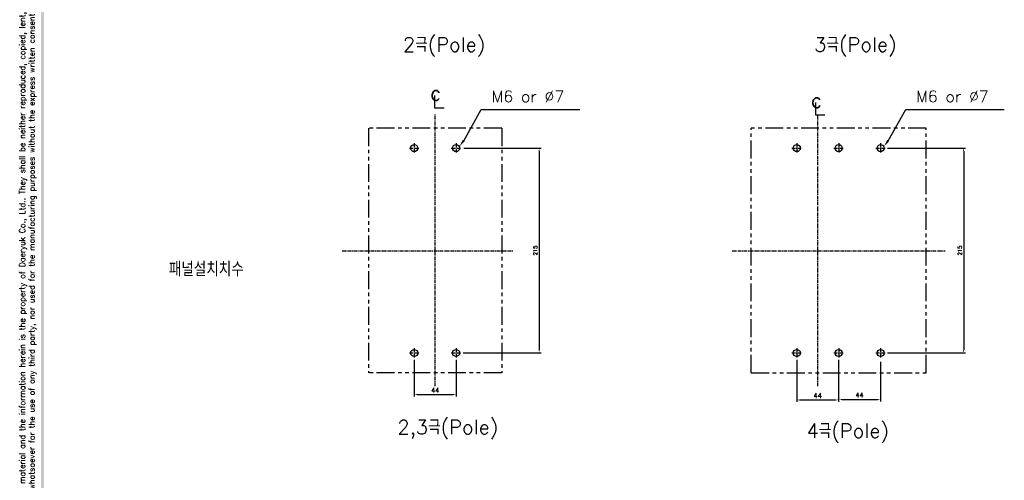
# Model space of a CAD drawing. Extents: x -2108 to 2710, y -907 to 1817.
# Tile 2 of 23: x -2105 to -1072, y 667 to 1150. Entities that reach past the tile are written whole.
import ezdxf

# ---------------------------------------------------------------- set-up
doc = ezdxf.new("R2010")
doc.units = 0
doc.header["$LTSCALE"] = 3
doc.header["$MEASUREMENT"] = 0
doc.linetypes.add('CENTER', pattern=[2, 1.25, -0.25, 0.25, -0.25])
doc.linetypes.add('PHANTOM2', pattern=[1.25, 0.625, -0.125, 0.125, -0.125, 0.125, -0.125])
doc.layers.get('0').update_dxf_attribs({"linetype": 'CONTINUOUS'})
doc.layers.get('Defpoints').update_dxf_attribs({"linetype": 'CONTINUOUS'})
for name, color, linetype in [('cen', 1, 'CENTER'), ('CENTER', 1, 'CENTER'), ('di', 3, 'CONTINUOUS'), ('dwg', 7, 'CONTINUOUS'), ('NOTE', 4, 'CONTINUOUS')]:
    doc.layers.add(name, color=color, linetype=linetype)
doc.styles.add('K25', font='TXT', dxfattribs={"width": 0.9, "height": 2.5, "bigfont": 'TBHAN'})
doc.styles.add('KIM', font='ROMANS.shx', dxfattribs={"height": 5, "bigfont": 'GSG1.shx'})
doc.styles.get("Standard").update_dxf_attribs({"font": 'romans.shx', "height": 4, "bigfont": 'ghs.shx'})
doc.dimstyles.get("Standard").update_dxf_attribs({"dimtxt": 0.18, "dimasz": 0.18, "dimexe": 0.18, "dimexo": 0.0625, "dimgap": 0.09, "dimtad": 0, "dimtih": 1, "dimtoh": 1, "dimdec": 4, "dimzin": 0, "dimdsep": 46, "dimtxsty": 'Standard', "dimcen": 0.09, "dimadec": 0, "dimazin": 0, "dimtfac": 1, "dimtdec": 4, "dimtofl": 0, "dimtmove": 0, "dimatfit": 3, "dimfxl": 0, "dimtolj": 1, "dimtzin": 0, "dimarcsym": 0})
doc.dimstyles.new('STANDARD$0', dxfattribs={"dimtxt": 5, "dimasz": 5, "dimexe": 1, "dimexo": 2, "dimgap": 2, "dimtad": 1, "dimdec": 4, "dimzin": 12, "dimdsep": 46, "dimtxsty": 'KIM', "dimcen": -1, "dimdle": 0.1, "dimadec": 0, "dimazin": 0, "dimtfac": 1, "dimtdec": 4, "dimtmove": 0, "dimatfit": 3, "dimfxl": 0, "dimtolj": 1, "dimtzin": 0, "dimarcsym": 0})

# ---------------------------------------------------------------- blocks, each defined once
blk = doc.blocks.new('*D55')
at = {"layer": 'Defpoints', "color": 0}
for p in [(-1196.6, 1015.4), (-1196.6, 800.4), (-1114.6, 800.4)]:
    blk.add_point(p, dxfattribs=at)
at = {"layer": 'di'}
for p, q in [((-1194.6, 1015.4), (-1112.6, 1015.4)), ((-1114.6, 1012.2), (-1114.6, 803.6)), ((-1194.6, 800.4), (-1112.6, 800.4))]:
    blk.add_line(p, q, dxfattribs=at)
for points in [[(-1115.2, 1012.2), (-1114.1, 1012.2), (-1114.6, 1015.4)], [(-1115.2, 803.6), (-1114.1, 803.6), (-1114.6, 800.4)]]:
    blk.add_solid(points, dxfattribs=at)
at = {"layer": 'di', "insert": (-1118.6, 907.9), "char_height": 4, "attachment_point": 5, "rotation": 90}
blk.add_mtext('\\A1;215', dxfattribs=at)
blk = doc.blocks.new('*D74')
at = {"layer": 'Defpoints', "color": 0}
for p in [(-1641, 1015.4), (-1642, 800.4), (-1560.1, 800.4)]:
    blk.add_point(p, dxfattribs=at)
at = {"layer": 'di'}
for p, q in [((-1639, 1015.4), (-1558.1, 1015.4)), ((-1560.1, 1012.2), (-1560.1, 803.6)), ((-1640, 800.4), (-1558.1, 800.4))]:
    blk.add_line(p, q, dxfattribs=at)
for points in [[(-1560.6, 1012.2), (-1559.6, 1012.2), (-1560.1, 1015.4)], [(-1560.6, 803.6), (-1559.6, 803.6), (-1560.1, 800.4)]]:
    blk.add_solid(points, dxfattribs=at)
at = {"layer": 'di', "insert": (-1564.1, 907.9), "char_height": 4, "attachment_point": 5, "rotation": 90}
blk.add_mtext('\\A1;215', dxfattribs=at)
blk = doc.blocks.new('*D98')
at = {"layer": 'Defpoints', "color": 0}
for p in [(-1691.2, 795.2), (-1647.2, 795.2), (-1647.2, 756.8)]:
    blk.add_point(p, dxfattribs=at)
at = {"layer": 'di'}
for p, q in [((-1691.2, 793.2), (-1691.2, 754.8)), ((-1647.2, 793.2), (-1647.2, 754.8)), ((-1688, 756.8), (-1650.4, 756.8))]:
    blk.add_line(p, q, dxfattribs=at)
for points in [[(-1688, 757.4), (-1688, 756.3), (-1691.2, 756.8)], [(-1650.4, 757.4), (-1650.4, 756.3), (-1647.2, 756.8)]]:
    blk.add_solid(points, dxfattribs=at)
at = {"layer": 'di', "insert": (-1669.2, 761.3), "char_height": 5, "attachment_point": 5, "style": 'KIM'}
blk.add_mtext('\\A1;44', dxfattribs=at)
blk = doc.blocks.new('*D99')
at = {"layer": 'Defpoints', "color": 0}
for p in [(-1289.8, 795.2), (-1245.8, 795.2), (-1245.8, 751.1)]:
    blk.add_point(p, dxfattribs=at)
at = {"layer": 'di'}
for p, q in [((-1289.8, 793.2), (-1289.8, 749.1)), ((-1245.8, 793.2), (-1245.8, 749.1)), ((-1286.6, 751.1), (-1249, 751.1))]:
    blk.add_line(p, q, dxfattribs=at)
for points in [[(-1286.6, 751.6), (-1286.6, 750.6), (-1289.8, 751.1)], [(-1249, 751.6), (-1249, 750.6), (-1245.8, 751.1)]]:
    blk.add_solid(points, dxfattribs=at)
at = {"layer": 'di', "insert": (-1267.8, 755.6), "char_height": 5, "attachment_point": 5, "style": 'KIM'}
blk.add_mtext('\\A1;44', dxfattribs=at)
blk = doc.blocks.new('*D100')
at = {"layer": 'Defpoints', "color": 0}
for p in [(-1245.8, 793.2), (-1201.8, 793.2), (-1201.8, 751.6)]:
    blk.add_point(p, dxfattribs=at)
at = {"layer": 'di'}
for p, q in [((-1245.8, 791.2), (-1245.8, 749.6)), ((-1201.8, 791.2), (-1201.8, 749.6)), ((-1242.6, 751.6), (-1205, 751.6))]:
    blk.add_line(p, q, dxfattribs=at)
for points in [[(-1242.6, 752.1), (-1242.6, 751.1), (-1245.8, 751.6)], [(-1205, 752.1), (-1205, 751.1), (-1201.8, 751.6)]]:
    blk.add_solid(points, dxfattribs=at)
at = {"layer": 'di', "insert": (-1223.8, 756.1), "char_height": 5, "attachment_point": 5, "style": 'KIM'}
blk.add_mtext('\\A1;44', dxfattribs=at)

msp = doc.modelspace()

# ---------------------------------------------------------------- linework, layer by layer
for centre in [(-1691.239, 1015.388), (-1647.239, 1015.388), (-1289.774, 1015.388), (-1245.774, 1015.388), (-1201.774, 1015.388), (-1691.239, 800.388), (-1647.239, 800.388), (-1289.774, 800.388), (-1245.774, 800.388), (-1201.774, 800.388)]:
    msp.add_circle(centre, 3.7)
at = {"layer": 'cen'}
for p, q in [((-1696.283, 1015.388), (-1686.195, 1015.388)), ((-1691.239, 1020.432), (-1691.239, 1010.344)), ((-1652.283, 1015.388), (-1642.195, 1015.388)), ((-1647.239, 1020.432), (-1647.239, 1010.344)), ((-1294.818, 1015.388), (-1284.73, 1015.388)), ((-1289.774, 1020.432), (-1289.774, 1010.344)), ((-1250.818, 1015.388), (-1240.73, 1015.388)), ((-1245.774, 1020.432), (-1245.774, 1010.344)), ((-1206.818, 1015.388), (-1196.73, 1015.388)), ((-1201.774, 1020.432), (-1201.774, 1010.344)), ((-1696.283, 800.388), (-1686.195, 800.388)), ((-1691.239, 805.432), (-1691.239, 795.344)), ((-1652.283, 800.388), (-1642.195, 800.388)), ((-1647.239, 805.432), (-1647.239, 795.344)), ((-1294.818, 800.388), (-1284.73, 800.388)), ((-1289.774, 805.432), (-1289.774, 795.344)), ((-1250.818, 800.388), (-1240.73, 800.388)), ((-1245.774, 805.432), (-1245.774, 795.344)), ((-1206.818, 800.388), (-1196.73, 800.388)), ((-1201.774, 805.432), (-1201.774, 795.344))]:
    msp.add_line(p, q, dxfattribs=at)
at = {"layer": 'CENTER'}
for p, q in [((-1669.239, 907.688), (-1669.239, 1050.81)), ((-1267.774, 907.688), (-1267.774, 1050.81)), ((-1766.801, 907.688), (-1587.458, 907.688)), ((-1669.239, 765.516), (-1669.239, 907.688)), ((-1357.415, 907.688), (-1134.132, 907.688)), ((-1267.774, 765.516), (-1267.774, 907.688))]:
    msp.add_line(p, q, dxfattribs=at)
at = {"layer": 'di', "linetype": 'PHANTOM2', "ltscale": 10}
for p, q in [((-1599.439, 1036.188), (-1739.039, 1036.188)), ((-1739.039, 1036.188), (-1739.039, 779.588)), ((-1599.439, 1036.188), (-1599.439, 779.588)), ((-1153.974, 1036.188), (-1337.574, 1036.188)), ((-1337.574, 779.588), (-1337.574, 1036.188)), ((-1153.974, 779.588), (-1153.974, 1036.188)), ((-1599.439, 779.588), (-1739.039, 779.588)), ((-1337.574, 779.588), (-1153.974, 779.588))]:
    msp.add_line(p, q, dxfattribs=at)
at = {"layer": 'dwg'}
msp.add_trace([(-2082.713, 84.502), (-2079.713, 86.002), (-2082.713, 1806.502), (-2079.713, 1803.502)], dxfattribs=at)
at = {"layer": 'NOTE'}
for p, q in [((-1669.833, 1070.704), (-1669.833, 1057.664)), ((-1669.833, 1057.664), (-1659.92, 1057.664)), ((-1639.277, 1023.159), (-1620.942, 1055.911)), ((-1620.942, 1055.911), (-1517.43, 1055.911)), ((-1270.19, 1063.195), (-1270.19, 1050.156)), ((-1193.811, 1023.159), (-1175.477, 1055.911)), ((-1175.477, 1055.911), (-1071.965, 1055.911)), ((-1270.19, 1050.156), (-1260.277, 1050.156))]:
    msp.add_line(p, q, dxfattribs=at)
for points in [[(-1638.284, 1022.399), (-1643.839, 1017.206), (-1640.269, 1023.919)], [(-1192.819, 1022.399), (-1198.373, 1017.206), (-1194.803, 1023.919)]]:
    msp.add_solid(points, dxfattribs=at)

# ---------------------------------------------------------------- texts
at = {"layer": 'di'}
for p in [(-1609.976, 1063.555), (-1164.511, 1063.555)]:
    msp.add_text('M6 or %%C7', height=12, dxfattribs=at).set_placement(p)
at = {"layer": 'di', "insert": (-2096.613, 941.992), "char_height": 6, "width": 816.29796, "attachment_point": 5, "rotation": 90}
msp.add_mtext('\\A1;This material and the information herein is the property of Daeryuk Co., Ltd.. They shall be neither reproduced, copied, lent, or disclosed in any\\Pway whatsoever for the use of any third party, nor used for the manufacturing purposes without the express written consent of Daeryuk Co., Ltd..', dxfattribs=at)
at = {"layer": 'di', "char_height": 15, "attachment_point": 1}
for s, insert, width in [('{\\Fromans,hgs|c129;2극(Pole)}', (-1703.074, 1131.576), 116.39597), ('{\\Fromans,hgs|c129;3극(Pole)}', (-1271.496, 1131.576), 116.39597), ('{\\Fromans,hgs|c129;패널설치치수}', (-1948.72, 895.816), 135.45529), ('{\\Fromans,hgs|c129;2,3극(Pole)}', (-1708.809, 730.054), 116.39597), ('{\\Fromans,hgs|c129;4극(Pole)}', (-1279.516, 726.208), 116.39597)]:
    msp.add_mtext(s, dxfattribs=dict(at, insert=insert, width=width))
at = {"layer": 'NOTE', "style": 'K25', "width": 0.9}
for p in [(-1674.265, 1065.164), (-1274.622, 1057.655)]:
    msp.add_text('c', height=15.85, dxfattribs=at).set_placement(p)

# ---------------------------------------------------------------- dimensions: what is measured, and where the dimension line sits
at = {"layer": 'di'}
for base, p1, p2, picture, middle in [((-1560.096, 800.388), (-1640.969, 1015.388), (-1642.033, 800.388), '*D74', (-1564.096, 907.888)), ((-1114.631, 800.388), (-1196.568, 1015.388), (-1196.568, 800.388), '*D55', (-1118.631, 907.888))]:
    dim = msp.add_linear_dim(base=base, p1=p1, p2=p2, angle=90, dimstyle='Standard', override={"dimtxt": 4, "dimasz": 3.2, "dimexe": 2, "dimexo": 2, "dimgap": 2, "dimtad": 1, "dimtih": 0, "dimtoh": 0, "dimdec": 2, "dimzin": 8, "dimcen": 0, "dimclrd": 256, "dimclre": 256, "dimclrt": 256, "dimadec": 2, "dimazin": 2, "dimtfac": 0.6, "dimtdec": 2, "dimtofl": 1, "dimtzin": 8, "dimlwd": 65535, "dimlwe": 65535, "dimarcsym": 1}, dxfattribs=at)
    dim.commit()
    dim.dimension.update_dxf_attribs({"geometry": picture, "text_midpoint": middle})
for base, p1, p2, picture, middle in [((-1647.239, 756.834), (-1691.239, 795.182), (-1647.239, 795.182), '*D98', (-1669.239, 761.334)), ((-1245.774, 751.111), (-1289.774, 795.182), (-1245.774, 795.182), '*D99', (-1267.774, 755.611)), ((-1201.774, 751.608), (-1245.774, 793.182), (-1201.774, 793.182), '*D100', (-1223.774, 756.108))]:
    dim = msp.add_linear_dim(base=base, p1=p1, p2=p2, dimstyle='STANDARD$0', override={"dimtxt": 4, "dimasz": 3.2, "dimexe": 2, "dimdec": 2, "dimzin": 8, "dimcen": 0, "dimclrd": 256, "dimclre": 256, "dimclrt": 256, "dimadec": 2, "dimazin": 2, "dimtfac": 0.6, "dimtdec": 2, "dimtzin": 8, "dimlwd": 65535, "dimlwe": 65535, "dimarcsym": 1}, dxfattribs=at)
    dim.commit()
    dim.dimension.update_dxf_attribs({"geometry": picture, "text_midpoint": middle})

doc.saveas('drawing.dxf')
